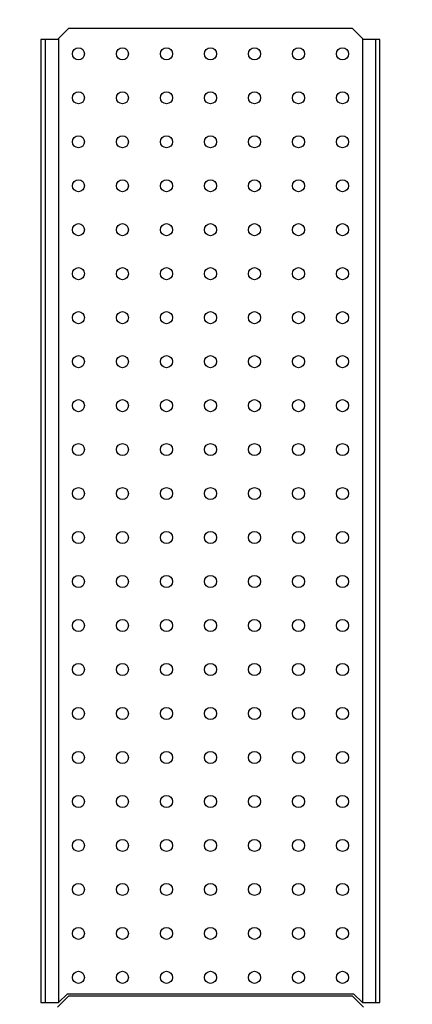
# Model space of a CAD drawing. Header units: inches. Extents: x 0 to 34, y 0 to 22.
# Tile 16 of 82: x 5.498 to 5.849, y 15.821 to 16.702. Entities that reach past the tile are written whole.
import ezdxf

# ---------------------------------------------------------------- set-up
doc = ezdxf.new("R2010")
doc.units = ezdxf.units.IN
doc.header["$LTSCALE"] = 1.87
doc.header["$MEASUREMENT"] = 0
doc.layers.get('0').update_dxf_attribs({"linetype": 'CONTINUOUS'})
doc.layers.add('DIMENSIONS', color=7, linetype='CONTINUOUS')
doc.styles.get("Standard").update_dxf_attribs({"font": 'txt', "width": 0.8})
doc.dimstyles.new('DIMSTYLE_3', dxfattribs={"dimtxt": 0.125, "dimasz": 0.18, "dimexe": 0.18, "dimexo": 0.0625, "dimgap": 0.09, "dimtad": 0, "dimtih": 1, "dimtoh": 1, "dimlfac": 2, "dimzin": 4, "dimdsep": 46, "dimtxsty": 'STANDARD', "dimblk": '_FILLED', "dimblk1": '_FILLED', "dimblk2": '_FILLED', "dimcen": 0.09, "dimadec": 0, "dimazin": 0, "dimtp": 0.01, "dimtm": 0.01, "dimtfac": 1, "dimtofl": 0, "dimtmove": 0, "dimatfit": 3, "dimldrblk": '_FILLED', "dimfxl": 1, "dimtolj": 1, "dimtzin": 4, "dimarcsym": 0})

# ---------------------------------------------------------------- blocks, each defined once
blk = doc.blocks.new('_FILLED')
at = {"color": 0, "linetype": 'BYBLOCK'}
blk.add_solid([(0, 0), (-1, 0.1736), (-1, -0.1736)], dxfattribs=at)
blk = doc.blocks.new('*D4')
at = {"layer": 'DIMENSIONS', "color": 2, "linetype": 'CONTINUOUS'}
for p, q in [((3.28338, 16.06561), (3.28338, 19.88362)), ((9.01534, 18.38362), (9.01534, 19.88362)), ((3.28338, 19.75862), (6.08763, 19.75862)), ((9.01534, 19.75862), (7.53763, 19.75862)), ((9.01534, 16.84227), (9.01534, 18.13362))]:
    blk.add_line(p, q, dxfattribs=at)
at = {"layer": 'DIMENSIONS', "color": 2, "linetype": 'CONTINUOUS', "xscale": 0.18, "yscale": 0.18, "zscale": 0.18, "rotation": 180}
blk.add_blockref('_FILLED', (3.28338, 19.75862), dxfattribs=at)
at = {"layer": 'DIMENSIONS', "color": 2, "linetype": 'CONTINUOUS', "xscale": 0.18, "yscale": 0.18, "zscale": 0.18}
blk.add_blockref('_FILLED', (9.01534, 19.75862), dxfattribs=at)
at = {"layer": 'DIMENSIONS', "color": 2, "linetype": 'CONTINUOUS', "width": 0.8}
for s, p in [('11.46', (6.15013, 19.69612)), ('[', (6.77513, 19.69612)), ('291.2', (6.87513, 19.69612)), (']', (7.37513, 19.69612))]:
    blk.add_text(s, height=0.125, dxfattribs=at).set_placement(p)

msp = doc.modelspace()

# ---------------------------------------------------------------- linework, layer by layer
at = {"color": 7, "linetype": 'CONTINUOUS'}
for p, q in [((5.5419, 16.69458), (5.53206, 16.68474)), ((5.79583, 16.69458), (5.5419, 16.69458)), ((5.80568, 16.68474), (5.79583, 16.69458)), ((5.53304, 16.68572), (5.53304, 15.82254)), ((5.80469, 16.68572), (5.80469, 15.82254)), ((5.51729, 16.68474), (5.51729, 15.82254)), ((5.53206, 16.68474), (5.51729, 16.68474)), ((5.52123, 15.82254), (5.52123, 16.68474)), ((5.82044, 16.68474), (5.80568, 16.68474)), ((5.8165, 16.68474), (5.8165, 15.82254)), ((5.82044, 15.82254), (5.82044, 16.68474)), ((5.53304, 15.82254), (5.54091, 15.83041)), ((5.54091, 15.83041), (5.79682, 15.83041)), ((5.79682, 15.83041), (5.80469, 15.82254)), ((5.51729, 15.82254), (5.53304, 15.82254)), ((5.53206, 15.8186), (5.5419, 15.82844)), ((5.79583, 15.82844), (5.5419, 15.82844)), ((5.80568, 15.8186), (5.79583, 15.82844)), ((5.80469, 15.82254), (5.82044, 15.82254))]:
    msp.add_line(p, q, dxfattribs=at)
for centre in [(5.55076, 16.67194), (5.59013, 16.67194), (5.6295, 16.67194), (5.66887, 16.67194), (5.70824, 16.67194), (5.74761, 16.67194), (5.78698, 16.67194), (5.55076, 16.63257), (5.59013, 16.63257), (5.6295, 16.63257), (5.66887, 16.63257), (5.70824, 16.63257), (5.74761, 16.63257), (5.78698, 16.63257), (5.55076, 16.5932), (5.59013, 16.5932), (5.6295, 16.5932), (5.66887, 16.5932), (5.70824, 16.5932), (5.74761, 16.5932), (5.78698, 16.5932), (5.55076, 16.55383), (5.59013, 16.55383), (5.6295, 16.55383), (5.66887, 16.55383), (5.70824, 16.55383), (5.74761, 16.55383), (5.78698, 16.55383), (5.55076, 16.51446), (5.59013, 16.51446), (5.6295, 16.51446), (5.66887, 16.51446), (5.70824, 16.51446), (5.74761, 16.51446), (5.78698, 16.51446), (5.55076, 16.47509), (5.59013, 16.47509), (5.6295, 16.47509), (5.66887, 16.47509), (5.70824, 16.47509), (5.74761, 16.47509), (5.78698, 16.47509), (5.55076, 16.43572), (5.59013, 16.43572), (5.6295, 16.43572), (5.66887, 16.43572), (5.70824, 16.43572), (5.74761, 16.43572), (5.78698, 16.43572), (5.55076, 16.39635), (5.59013, 16.39635), (5.6295, 16.39635), (5.66887, 16.39635), (5.70824, 16.39635), (5.74761, 16.39635), (5.78698, 16.39635), (5.55076, 16.35698), (5.59013, 16.35698), (5.6295, 16.35698), (5.66887, 16.35698), (5.70824, 16.35698), (5.74761, 16.35698), (5.78698, 16.35698), (5.55076, 16.31761), (5.59013, 16.31761), (5.6295, 16.31761), (5.66887, 16.31761), (5.70824, 16.31761), (5.74761, 16.31761), (5.78698, 16.31761), (5.55076, 16.27824), (5.59013, 16.27824), (5.6295, 16.27824), (5.66887, 16.27824), (5.70824, 16.27824), (5.74761, 16.27824), (5.78698, 16.27824), (5.55076, 16.23887), (5.59013, 16.23887), (5.6295, 16.23887), (5.66887, 16.23887), (5.70824, 16.23887), (5.74761, 16.23887), (5.78698, 16.23887), (5.55076, 16.1995), (5.59013, 16.1995), (5.6295, 16.1995), (5.66887, 16.1995), (5.70824, 16.1995), (5.74761, 16.1995), (5.78698, 16.1995), (5.55076, 16.16013), (5.59013, 16.16013), (5.6295, 16.16013), (5.66887, 16.16013), (5.70824, 16.16013), (5.74761, 16.16013), (5.78698, 16.16013), (5.55076, 16.12076), (5.59013, 16.12076), (5.6295, 16.12076), (5.66887, 16.12076), (5.70824, 16.12076), (5.74761, 16.12076), (5.78698, 16.12076), (5.55076, 16.08139), (5.59013, 16.08139), (5.6295, 16.08139), (5.66887, 16.08139), (5.70824, 16.08139), (5.74761, 16.08139), (5.78698, 16.08139), (5.55076, 16.04202), (5.59013, 16.04202), (5.6295, 16.04202), (5.66887, 16.04202), (5.70824, 16.04202), (5.74761, 16.04202), (5.78698, 16.04202), (5.55076, 16.00265), (5.59013, 16.00265), (5.6295, 16.00265), (5.66887, 16.00265), (5.70824, 16.00265), (5.74761, 16.00265), (5.78698, 16.00265), (5.55076, 15.96328), (5.59013, 15.96328), (5.6295, 15.96328), (5.66887, 15.96328), (5.70824, 15.96328), (5.74761, 15.96328), (5.78698, 15.96328), (5.55076, 15.92391), (5.59013, 15.92391), (5.6295, 15.92391), (5.66887, 15.92391), (5.70824, 15.92391), (5.74761, 15.92391), (5.78698, 15.92391), (5.55076, 15.88454), (5.59013, 15.88454), (5.6295, 15.88454), (5.66887, 15.88454), (5.70824, 15.88454), (5.74761, 15.88454), (5.78698, 15.88454), (5.55076, 15.84517), (5.59013, 15.84517), (5.6295, 15.84517), (5.66887, 15.84517), (5.70824, 15.84517), (5.74761, 15.84517), (5.78698, 15.84517)]:
    msp.add_circle(centre, 0.00541, dxfattribs=at)

# ---------------------------------------------------------------- dimensions: what is measured, and where the dimension line sits
at = {"layer": 'DIMENSIONS', "color": 2, "linetype": 'CONTINUOUS'}
dim = msp.add_linear_dim(base=(9.01534, 19.75862), p1=(3.28338, 16.06561), p2=(9.01534, 16.84227), dimstyle='DIMSTYLE_3', dxfattribs=at)
dim.commit()
dim.dimension.update_dxf_attribs({"geometry": '*D4', "text_midpoint": (6.81263, 19.75862), "dimtype": 160})

doc.saveas('drawing.dxf')
